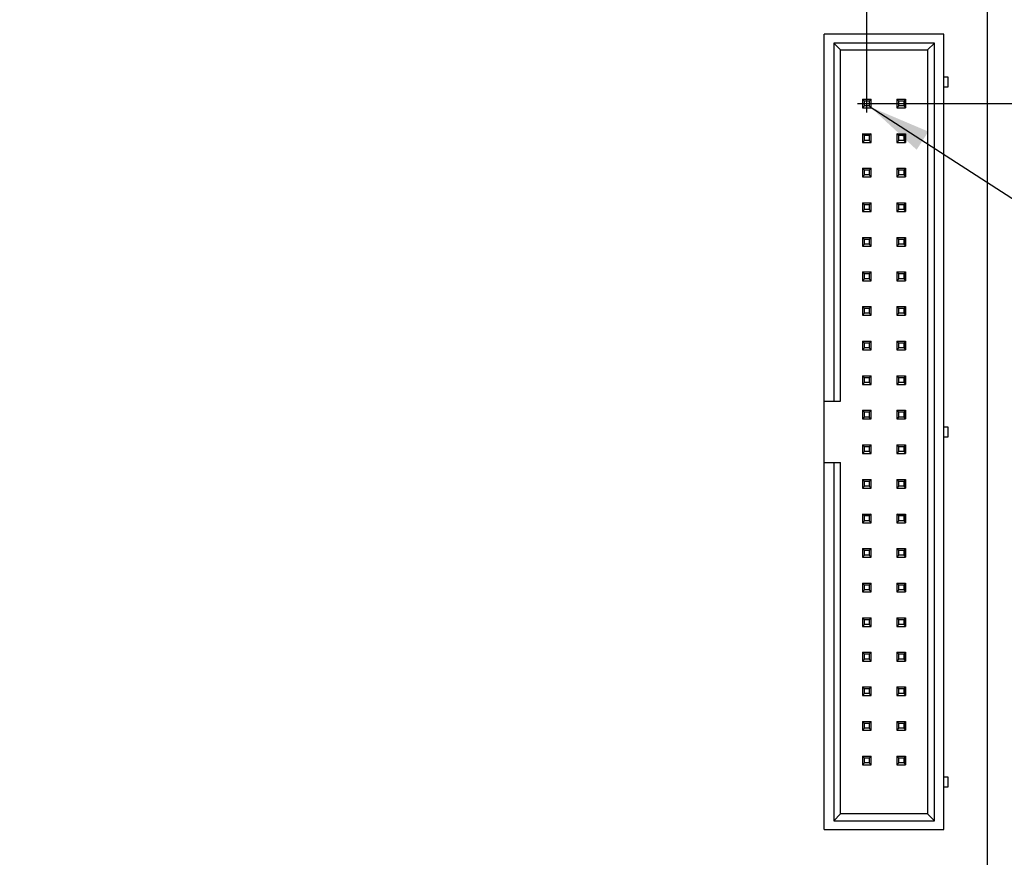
# Model space of a CAD drawing. Header units: inches. Extents: x 0 to 34, y 0 to 22.
# Tile 7 of 27: x 11.2 to 14, y 13.7 to 16.1. Entities that reach past the tile are written whole.
import ezdxf

# ---------------------------------------------------------------- set-up
doc = ezdxf.new("R2010")
doc.units = ezdxf.units.IN
doc.header["$LTSCALE"] = 1.87
doc.header["$MEASUREMENT"] = 0
doc.layers.get('0').update_dxf_attribs({"linetype": 'CONTINUOUS'})
doc.layers.add('DETAIL', color=7, linetype='CONTINUOUS')
doc.layers.add('DIMENSIONS', color=7, linetype='CONTINUOUS')
doc.styles.get("Standard").update_dxf_attribs({"font": 'txt', "width": 0.8})
doc.dimstyles.new('DIMSTYLE_1', dxfattribs={"dimtxt": 0.125, "dimasz": 0.18, "dimexe": 0.125, "dimexo": 0.0625, "dimgap": 0.03125, "dimtad": 0, "dimtih": 1, "dimtoh": 1, "dimdec": 3, "dimzin": 4, "dimdsep": 46, "dimtxsty": 'STANDARD', "dimblk": '_FILLED', "dimblk1": '_FILLED', "dimblk2": '_FILLED', "dimcen": 0.09, "dimadec": 0, "dimazin": 0, "dimtp": 0.01, "dimtm": 0.01, "dimtfac": 1, "dimtdec": 3, "dimtofl": 0, "dimtmove": 0, "dimatfit": 3, "dimldrblk": '_FILLED', "dimfxl": 1, "dimtolj": 1, "dimtzin": 4, "dimarcsym": 0})
doc.dimstyles.get("Standard").update_dxf_attribs({"dimtxt": 0.125, "dimasz": 0.18, "dimexe": 0.125, "dimexo": 0.0625, "dimgap": 0.09, "dimtad": 0, "dimtih": 1, "dimtoh": 1, "dimdec": 3, "dimzin": 4, "dimdsep": 46, "dimtxsty": 'STANDARD', "dimblk": '_FILLED', "dimblk1": '_FILLED', "dimblk2": '_FILLED', "dimcen": 0.09, "dimadec": 0, "dimazin": 0, "dimtol": 1, "dimtp": 0.01, "dimtm": 0.01, "dimtfac": 1, "dimtdec": 3, "dimtofl": 0, "dimtmove": 0, "dimatfit": 3, "dimldrblk": '_FILLED', "dimfxl": 1, "dimtolj": 1, "dimtzin": 4, "dimarcsym": 0})

# ---------------------------------------------------------------- blocks, each defined once
blk = doc.blocks.new('*D5')
at = {"layer": 'DIMENSIONS', "color": 2, "linetype": 'CONTINUOUS'}
blk.add_line((6.9158, 12.2708), (6.9158, 11.676), dxfattribs=at)
at = {"layer": 'DIMENSIONS', "color": 2, "linetype": 'CONTINUOUS', "insert": (6.8533, 11.6135), "char_height": 0.125, "width": 1.425, "attachment_point": 3, "rotation": 90, "line_spacing_factor": 0.9}
blk.add_mtext('7.080{\\Ftxt.shx;\\W1.000000;\\H0.125000; }[179.83]', dxfattribs=at)
blk = doc.blocks.new('_FILLED')
at = {"color": 0, "linetype": 'BYBLOCK'}
blk.add_solid([(0, 0), (-1, 0.174), (-1, -0.174)], dxfattribs=at)
blk = doc.blocks.new('*D10')
at = {"layer": 'DIMENSIONS', "color": 2, "linetype": 'CONTINUOUS'}
blk.add_line((13.6208, 15.8755), (14.6833, 15.8755), dxfattribs=at)
at = {"layer": 'DIMENSIONS', "color": 2, "linetype": 'CONTINUOUS', "insert": (14.7458, 15.938), "char_height": 0.125, "width": 1.225, "attachment_point": 1, "line_spacing_factor": 0.9}
blk.add_mtext('3.512{\\Ftxt.shx;\\W1.000000;\\H0.125000; }[89.2]', dxfattribs=at)
blk = doc.blocks.new('*D11')
at = {"layer": 'DIMENSIONS', "color": 2, "linetype": 'CONTINUOUS'}
blk.add_line((13.6476, 15.8498), (13.6476, 17.751), dxfattribs=at)
at = {"layer": 'DIMENSIONS', "color": 2, "linetype": 'CONTINUOUS', "insert": (13.5851, 17.8135), "char_height": 0.125, "width": 1.125, "attachment_point": 1, "rotation": 90, "line_spacing_factor": 0.9}
blk.add_mtext('.348{\\Ftxt.shx;\\W1.000000;\\H0.125000; }[8.84]', dxfattribs=at)
blk = doc.blocks.new('*D12')
at = {"layer": 'DIMENSIONS', "color": 2, "linetype": 'CONTINUOUS'}
blk.add_line((14.0583, 17.0635), (14.6833, 17.0635), dxfattribs=at)
at = {"layer": 'DIMENSIONS', "color": 2, "linetype": 'CONTINUOUS', "insert": (14.7458, 17.126), "char_height": 0.125, "width": 1.425, "attachment_point": 1, "line_spacing_factor": 0.9}
blk.add_mtext('4.700{\\Ftxt.shx;\\W1.000000;\\H0.125000; }[119.38]', dxfattribs=at)

msp = doc.modelspace()

# ---------------------------------------------------------------- linework, layer by layer
at = {"color": 7, "linetype": 'CONTINUOUS'}
for p, q in [((13.9958, 17.0635), (13.9958, 12.3635)), ((13.871, 16.0755), (13.5245, 16.0755)), ((13.5245, 13.7755), (13.5245, 16.0755)), ((13.871, 13.7755), (13.871, 16.0755)), ((13.8434, 16.0499), (13.5521, 16.0499)), ((13.5521, 16.0499), (13.5521, 15.0141)), ((13.5718, 16.0302), (13.5521, 16.0499)), ((13.8237, 16.0302), (13.8434, 16.0499)), ((13.8434, 13.8011), (13.8434, 16.0499)), ((13.5718, 16.0302), (13.8237, 16.0302)), ((13.5718, 15.0141), (13.5718, 16.0302)), ((13.8237, 16.0302), (13.8237, 13.8208)), ((13.8828, 15.9515), (13.871, 15.9515)), ((13.8828, 15.9239), (13.8828, 15.9515)), ((13.871, 15.9239), (13.8828, 15.9239)), ((13.635, 15.8881), (13.6602, 15.8881)), ((13.6407, 15.8824), (13.635, 15.8881)), ((13.635, 15.8881), (13.635, 15.8629)), ((13.6407, 15.8686), (13.635, 15.8629)), ((13.635, 15.8629), (13.6602, 15.8629)), ((13.6545, 15.8824), (13.6407, 15.8824)), ((13.6407, 15.8686), (13.6407, 15.8824)), ((13.6545, 15.8686), (13.6407, 15.8686)), ((13.6602, 15.8881), (13.6545, 15.8824)), ((13.6545, 15.8824), (13.6545, 15.8686)), ((13.6545, 15.8686), (13.6602, 15.8629)), ((13.6602, 15.8629), (13.6602, 15.8881)), ((13.6604, 15.8629), (13.6604, 15.8881)), ((13.735, 15.8881), (13.7602, 15.8881)), ((13.7407, 15.8824), (13.735, 15.8881)), ((13.735, 15.8881), (13.735, 15.8629)), ((13.7407, 15.8686), (13.735, 15.8629)), ((13.735, 15.8629), (13.7602, 15.8629)), ((13.7545, 15.8824), (13.7407, 15.8824)), ((13.7407, 15.8686), (13.7407, 15.8824)), ((13.7545, 15.8686), (13.7407, 15.8686)), ((13.7602, 15.8881), (13.7545, 15.8824)), ((13.7545, 15.8824), (13.7545, 15.8686)), ((13.7545, 15.8686), (13.7602, 15.8629)), ((13.7602, 15.8629), (13.7602, 15.8881)), ((13.7604, 15.8629), (13.7604, 15.8881)), ((13.635, 15.7881), (13.6602, 15.7881)), ((13.6407, 15.7824), (13.635, 15.7881)), ((13.635, 15.7881), (13.635, 15.7629)), ((13.6545, 15.7824), (13.6407, 15.7824)), ((13.6407, 15.7686), (13.6407, 15.7824)), ((13.6602, 15.7881), (13.6545, 15.7824)), ((13.6545, 15.7824), (13.6545, 15.7686)), ((13.6602, 15.7629), (13.6602, 15.7881)), ((13.6604, 15.7629), (13.6604, 15.7881)), ((13.735, 15.7881), (13.7602, 15.7881)), ((13.7407, 15.7824), (13.735, 15.7881)), ((13.735, 15.7881), (13.735, 15.7629)), ((13.7545, 15.7824), (13.7407, 15.7824)), ((13.7407, 15.7686), (13.7407, 15.7824)), ((13.7602, 15.7881), (13.7545, 15.7824)), ((13.7545, 15.7824), (13.7545, 15.7686)), ((13.7602, 15.7629), (13.7602, 15.7881)), ((13.7604, 15.7629), (13.7604, 15.7881)), ((13.6407, 15.7686), (13.635, 15.7629)), ((13.635, 15.7629), (13.6602, 15.7629)), ((13.6545, 15.7686), (13.6407, 15.7686)), ((13.6545, 15.7686), (13.6602, 15.7629)), ((13.7407, 15.7686), (13.735, 15.7629)), ((13.735, 15.7629), (13.7602, 15.7629)), ((13.7545, 15.7686), (13.7407, 15.7686)), ((13.7545, 15.7686), (13.7602, 15.7629)), ((13.635, 15.6881), (13.6602, 15.6881)), ((13.6407, 15.6824), (13.635, 15.6881)), ((13.635, 15.6881), (13.635, 15.6629)), ((13.6407, 15.6686), (13.635, 15.6629)), ((13.6545, 15.6824), (13.6407, 15.6824)), ((13.6407, 15.6686), (13.6407, 15.6824)), ((13.6545, 15.6686), (13.6407, 15.6686)), ((13.6602, 15.6881), (13.6545, 15.6824)), ((13.6545, 15.6824), (13.6545, 15.6686)), ((13.6545, 15.6686), (13.6602, 15.6629)), ((13.6602, 15.6629), (13.6602, 15.6881)), ((13.6604, 15.6629), (13.6604, 15.6881)), ((13.735, 15.6881), (13.7602, 15.6881)), ((13.7407, 15.6824), (13.735, 15.6881)), ((13.735, 15.6881), (13.735, 15.6629)), ((13.7407, 15.6686), (13.735, 15.6629)), ((13.7545, 15.6824), (13.7407, 15.6824)), ((13.7407, 15.6686), (13.7407, 15.6824)), ((13.7545, 15.6686), (13.7407, 15.6686)), ((13.7602, 15.6881), (13.7545, 15.6824)), ((13.7545, 15.6824), (13.7545, 15.6686)), ((13.7545, 15.6686), (13.7602, 15.6629)), ((13.7602, 15.6629), (13.7602, 15.6881)), ((13.7604, 15.6629), (13.7604, 15.6881)), ((13.635, 15.6629), (13.6602, 15.6629)), ((13.735, 15.6629), (13.7602, 15.6629)), ((13.635, 15.5881), (13.6602, 15.5881)), ((13.6407, 15.5824), (13.635, 15.5881)), ((13.635, 15.5881), (13.635, 15.5629)), ((13.6545, 15.5824), (13.6407, 15.5824)), ((13.6407, 15.5686), (13.6407, 15.5824)), ((13.6602, 15.5881), (13.6545, 15.5824)), ((13.6545, 15.5824), (13.6545, 15.5686)), ((13.6602, 15.5629), (13.6602, 15.5881)), ((13.6604, 15.5629), (13.6604, 15.5881)), ((13.735, 15.5881), (13.7602, 15.5881)), ((13.7407, 15.5824), (13.735, 15.5881)), ((13.735, 15.5881), (13.735, 15.5629)), ((13.7545, 15.5824), (13.7407, 15.5824)), ((13.7407, 15.5686), (13.7407, 15.5824)), ((13.7602, 15.5881), (13.7545, 15.5824)), ((13.7545, 15.5824), (13.7545, 15.5686)), ((13.7602, 15.5629), (13.7602, 15.5881)), ((13.7604, 15.5629), (13.7604, 15.5881)), ((13.6407, 15.5686), (13.635, 15.5629)), ((13.635, 15.5629), (13.6602, 15.5629)), ((13.6545, 15.5686), (13.6407, 15.5686)), ((13.6545, 15.5686), (13.6602, 15.5629)), ((13.7407, 15.5686), (13.735, 15.5629)), ((13.735, 15.5629), (13.7602, 15.5629)), ((13.7545, 15.5686), (13.7407, 15.5686)), ((13.7545, 15.5686), (13.7602, 15.5629)), ((13.635, 15.4881), (13.6602, 15.4881)), ((13.6407, 15.4824), (13.635, 15.4881)), ((13.635, 15.4881), (13.635, 15.4629)), ((13.6407, 15.4686), (13.635, 15.4629)), ((13.6545, 15.4824), (13.6407, 15.4824)), ((13.6407, 15.4686), (13.6407, 15.4824)), ((13.6545, 15.4686), (13.6407, 15.4686)), ((13.6602, 15.4881), (13.6545, 15.4824)), ((13.6545, 15.4824), (13.6545, 15.4686)), ((13.6545, 15.4686), (13.6602, 15.4629)), ((13.6602, 15.4629), (13.6602, 15.4881)), ((13.6604, 15.4629), (13.6604, 15.4881)), ((13.735, 15.4881), (13.7602, 15.4881)), ((13.7407, 15.4824), (13.735, 15.4881)), ((13.735, 15.4881), (13.735, 15.4629)), ((13.7407, 15.4686), (13.735, 15.4629)), ((13.7545, 15.4824), (13.7407, 15.4824)), ((13.7407, 15.4686), (13.7407, 15.4824)), ((13.7545, 15.4686), (13.7407, 15.4686)), ((13.7602, 15.4881), (13.7545, 15.4824)), ((13.7545, 15.4824), (13.7545, 15.4686)), ((13.7545, 15.4686), (13.7602, 15.4629)), ((13.7602, 15.4629), (13.7602, 15.4881)), ((13.7604, 15.4629), (13.7604, 15.4881)), ((13.635, 15.4629), (13.6602, 15.4629)), ((13.735, 15.4629), (13.7602, 15.4629)), ((13.635, 15.3881), (13.6602, 15.3881)), ((13.6407, 15.3824), (13.635, 15.3881)), ((13.635, 15.3881), (13.635, 15.3629)), ((13.6545, 15.3824), (13.6407, 15.3824)), ((13.6407, 15.3686), (13.6407, 15.3824)), ((13.6602, 15.3881), (13.6545, 15.3824)), ((13.6545, 15.3824), (13.6545, 15.3686)), ((13.6602, 15.3629), (13.6602, 15.3881)), ((13.6604, 15.3629), (13.6604, 15.3881)), ((13.735, 15.3881), (13.7602, 15.3881)), ((13.7407, 15.3824), (13.735, 15.3881)), ((13.735, 15.3881), (13.735, 15.3629)), ((13.7545, 15.3824), (13.7407, 15.3824)), ((13.7407, 15.3686), (13.7407, 15.3824)), ((13.7602, 15.3881), (13.7545, 15.3824)), ((13.7545, 15.3824), (13.7545, 15.3686)), ((13.7602, 15.3629), (13.7602, 15.3881)), ((13.7604, 15.3629), (13.7604, 15.3881)), ((13.6407, 15.3686), (13.635, 15.3629)), ((13.635, 15.3629), (13.6602, 15.3629)), ((13.6545, 15.3686), (13.6407, 15.3686)), ((13.6545, 15.3686), (13.6602, 15.3629)), ((13.7407, 15.3686), (13.735, 15.3629)), ((13.735, 15.3629), (13.7602, 15.3629)), ((13.7545, 15.3686), (13.7407, 15.3686)), ((13.7545, 15.3686), (13.7602, 15.3629)), ((13.635, 15.2881), (13.6602, 15.2881)), ((13.6407, 15.2824), (13.635, 15.2881)), ((13.635, 15.2881), (13.635, 15.2629)), ((13.6407, 15.2686), (13.635, 15.2629)), ((13.6545, 15.2824), (13.6407, 15.2824)), ((13.6407, 15.2686), (13.6407, 15.2824)), ((13.6545, 15.2686), (13.6407, 15.2686)), ((13.6602, 15.2881), (13.6545, 15.2824)), ((13.6545, 15.2824), (13.6545, 15.2686)), ((13.6545, 15.2686), (13.6602, 15.2629)), ((13.6602, 15.2629), (13.6602, 15.2881)), ((13.6604, 15.2629), (13.6604, 15.2881)), ((13.735, 15.2881), (13.7602, 15.2881)), ((13.7407, 15.2824), (13.735, 15.2881)), ((13.735, 15.2881), (13.735, 15.2629)), ((13.7407, 15.2686), (13.735, 15.2629)), ((13.7545, 15.2824), (13.7407, 15.2824)), ((13.7407, 15.2686), (13.7407, 15.2824)), ((13.7545, 15.2686), (13.7407, 15.2686)), ((13.7602, 15.2881), (13.7545, 15.2824)), ((13.7545, 15.2824), (13.7545, 15.2686)), ((13.7545, 15.2686), (13.7602, 15.2629)), ((13.7602, 15.2629), (13.7602, 15.2881)), ((13.7604, 15.2629), (13.7604, 15.2881)), ((13.635, 15.2629), (13.6602, 15.2629)), ((13.735, 15.2629), (13.7602, 15.2629)), ((13.635, 15.1881), (13.6602, 15.1881)), ((13.6407, 15.1824), (13.635, 15.1881)), ((13.635, 15.1881), (13.635, 15.1629)), ((13.6545, 15.1824), (13.6407, 15.1824)), ((13.6407, 15.1686), (13.6407, 15.1824)), ((13.6602, 15.1881), (13.6545, 15.1824)), ((13.6545, 15.1824), (13.6545, 15.1686)), ((13.6602, 15.1629), (13.6602, 15.1881)), ((13.6604, 15.1629), (13.6604, 15.1881)), ((13.735, 15.1881), (13.7602, 15.1881)), ((13.7407, 15.1824), (13.735, 15.1881)), ((13.735, 15.1881), (13.735, 15.1629)), ((13.7545, 15.1824), (13.7407, 15.1824)), ((13.7407, 15.1686), (13.7407, 15.1824)), ((13.7602, 15.1881), (13.7545, 15.1824)), ((13.7545, 15.1824), (13.7545, 15.1686)), ((13.7602, 15.1629), (13.7602, 15.1881)), ((13.7604, 15.1629), (13.7604, 15.1881)), ((13.6407, 15.1686), (13.635, 15.1629)), ((13.635, 15.1629), (13.6602, 15.1629)), ((13.6545, 15.1686), (13.6407, 15.1686)), ((13.6545, 15.1686), (13.6602, 15.1629)), ((13.7407, 15.1686), (13.735, 15.1629)), ((13.735, 15.1629), (13.7602, 15.1629)), ((13.7545, 15.1686), (13.7407, 15.1686)), ((13.7545, 15.1686), (13.7602, 15.1629)), ((13.635, 15.0881), (13.6602, 15.0881)), ((13.6407, 15.0824), (13.635, 15.0881)), ((13.635, 15.0881), (13.635, 15.0629)), ((13.6407, 15.0686), (13.635, 15.0629)), ((13.6545, 15.0824), (13.6407, 15.0824)), ((13.6407, 15.0686), (13.6407, 15.0824)), ((13.6545, 15.0686), (13.6407, 15.0686)), ((13.6602, 15.0881), (13.6545, 15.0824)), ((13.6545, 15.0824), (13.6545, 15.0686)), ((13.6545, 15.0686), (13.6602, 15.0629)), ((13.6602, 15.0629), (13.6602, 15.0881)), ((13.6604, 15.0629), (13.6604, 15.0881)), ((13.735, 15.0881), (13.7602, 15.0881)), ((13.7407, 15.0824), (13.735, 15.0881)), ((13.735, 15.0881), (13.735, 15.0629)), ((13.7407, 15.0686), (13.735, 15.0629)), ((13.7545, 15.0824), (13.7407, 15.0824)), ((13.7407, 15.0686), (13.7407, 15.0824)), ((13.7545, 15.0686), (13.7407, 15.0686)), ((13.7602, 15.0881), (13.7545, 15.0824)), ((13.7545, 15.0824), (13.7545, 15.0686)), ((13.7545, 15.0686), (13.7602, 15.0629)), ((13.7602, 15.0629), (13.7602, 15.0881)), ((13.7604, 15.0629), (13.7604, 15.0881)), ((13.635, 15.0629), (13.6602, 15.0629)), ((13.735, 15.0629), (13.7602, 15.0629)), ((13.5245, 15.0141), (13.5718, 15.0141)), ((13.635, 14.9881), (13.6602, 14.9881)), ((13.6407, 14.9824), (13.635, 14.9881)), ((13.635, 14.9881), (13.635, 14.9629)), ((13.6545, 14.9824), (13.6407, 14.9824)), ((13.6407, 14.9686), (13.6407, 14.9824)), ((13.6602, 14.9881), (13.6545, 14.9824)), ((13.6545, 14.9824), (13.6545, 14.9686)), ((13.6602, 14.9629), (13.6602, 14.9881)), ((13.6604, 14.9629), (13.6604, 14.9881)), ((13.735, 14.9881), (13.7602, 14.9881)), ((13.7407, 14.9824), (13.735, 14.9881)), ((13.735, 14.9881), (13.735, 14.9629)), ((13.7545, 14.9824), (13.7407, 14.9824)), ((13.7407, 14.9686), (13.7407, 14.9824)), ((13.7602, 14.9881), (13.7545, 14.9824)), ((13.7545, 14.9824), (13.7545, 14.9686)), ((13.7602, 14.9629), (13.7602, 14.9881)), ((13.7604, 14.9629), (13.7604, 14.9881)), ((13.6407, 14.9686), (13.635, 14.9629)), ((13.635, 14.9629), (13.6602, 14.9629)), ((13.6545, 14.9686), (13.6407, 14.9686)), ((13.6545, 14.9686), (13.6602, 14.9629)), ((13.7407, 14.9686), (13.735, 14.9629)), ((13.735, 14.9629), (13.7602, 14.9629)), ((13.7545, 14.9686), (13.7407, 14.9686)), ((13.7545, 14.9686), (13.7602, 14.9629)), ((13.8828, 14.9393), (13.871, 14.9393)), ((13.8828, 14.9117), (13.8828, 14.9393)), ((13.871, 14.9117), (13.8828, 14.9117)), ((13.635, 14.8881), (13.6602, 14.8881)), ((13.6407, 14.8824), (13.635, 14.8881)), ((13.635, 14.8881), (13.635, 14.8629)), ((13.6407, 14.8686), (13.635, 14.8629)), ((13.6545, 14.8824), (13.6407, 14.8824)), ((13.6407, 14.8686), (13.6407, 14.8824)), ((13.6545, 14.8686), (13.6407, 14.8686)), ((13.6602, 14.8881), (13.6545, 14.8824)), ((13.6545, 14.8824), (13.6545, 14.8686)), ((13.6545, 14.8686), (13.6602, 14.8629)), ((13.6602, 14.8629), (13.6602, 14.8881)), ((13.6604, 14.8629), (13.6604, 14.8881)), ((13.735, 14.8881), (13.7602, 14.8881)), ((13.7407, 14.8824), (13.735, 14.8881)), ((13.735, 14.8881), (13.735, 14.8629)), ((13.7407, 14.8686), (13.735, 14.8629)), ((13.7545, 14.8824), (13.7407, 14.8824)), ((13.7407, 14.8686), (13.7407, 14.8824)), ((13.7545, 14.8686), (13.7407, 14.8686)), ((13.7602, 14.8881), (13.7545, 14.8824)), ((13.7545, 14.8824), (13.7545, 14.8686)), ((13.7545, 14.8686), (13.7602, 14.8629)), ((13.7602, 14.8629), (13.7602, 14.8881)), ((13.7604, 14.8629), (13.7604, 14.8881)), ((13.635, 14.8629), (13.6602, 14.8629)), ((13.735, 14.8629), (13.7602, 14.8629)), ((13.5245, 14.8369), (13.5718, 14.8369)), ((13.5521, 14.8369), (13.5521, 13.8011)), ((13.5718, 13.8208), (13.5718, 14.8369)), ((13.635, 14.7881), (13.6602, 14.7881)), ((13.6407, 14.7824), (13.635, 14.7881)), ((13.635, 14.7881), (13.635, 14.7629)), ((13.6545, 14.7824), (13.6407, 14.7824)), ((13.6407, 14.7686), (13.6407, 14.7824)), ((13.6602, 14.7881), (13.6545, 14.7824)), ((13.6545, 14.7824), (13.6545, 14.7686)), ((13.6602, 14.7629), (13.6602, 14.7881)), ((13.6604, 14.7629), (13.6604, 14.7881)), ((13.735, 14.7881), (13.7602, 14.7881)), ((13.7407, 14.7824), (13.735, 14.7881)), ((13.735, 14.7881), (13.735, 14.7629)), ((13.7545, 14.7824), (13.7407, 14.7824)), ((13.7407, 14.7686), (13.7407, 14.7824)), ((13.7602, 14.7881), (13.7545, 14.7824)), ((13.7545, 14.7824), (13.7545, 14.7686)), ((13.7602, 14.7629), (13.7602, 14.7881)), ((13.7604, 14.7629), (13.7604, 14.7881)), ((13.6407, 14.7686), (13.635, 14.7629)), ((13.635, 14.7629), (13.6602, 14.7629)), ((13.6545, 14.7686), (13.6407, 14.7686)), ((13.6545, 14.7686), (13.6602, 14.7629)), ((13.7407, 14.7686), (13.735, 14.7629)), ((13.735, 14.7629), (13.7602, 14.7629)), ((13.7545, 14.7686), (13.7407, 14.7686)), ((13.7545, 14.7686), (13.7602, 14.7629)), ((13.635, 14.6881), (13.6602, 14.6881)), ((13.6407, 14.6824), (13.635, 14.6881)), ((13.635, 14.6881), (13.635, 14.6629)), ((13.6407, 14.6686), (13.635, 14.6629)), ((13.6545, 14.6824), (13.6407, 14.6824)), ((13.6407, 14.6686), (13.6407, 14.6824)), ((13.6545, 14.6686), (13.6407, 14.6686)), ((13.6602, 14.6881), (13.6545, 14.6824)), ((13.6545, 14.6824), (13.6545, 14.6686)), ((13.6545, 14.6686), (13.6602, 14.6629)), ((13.6602, 14.6629), (13.6602, 14.6881)), ((13.6604, 14.6629), (13.6604, 14.6881)), ((13.735, 14.6881), (13.7602, 14.6881)), ((13.7407, 14.6824), (13.735, 14.6881)), ((13.735, 14.6881), (13.735, 14.6629)), ((13.7407, 14.6686), (13.735, 14.6629)), ((13.7545, 14.6824), (13.7407, 14.6824)), ((13.7407, 14.6686), (13.7407, 14.6824)), ((13.7545, 14.6686), (13.7407, 14.6686)), ((13.7602, 14.6881), (13.7545, 14.6824)), ((13.7545, 14.6824), (13.7545, 14.6686)), ((13.7545, 14.6686), (13.7602, 14.6629)), ((13.7602, 14.6629), (13.7602, 14.6881)), ((13.7604, 14.6629), (13.7604, 14.6881)), ((13.635, 14.6629), (13.6602, 14.6629)), ((13.735, 14.6629), (13.7602, 14.6629)), ((13.635, 14.5881), (13.6602, 14.5881)), ((13.6407, 14.5824), (13.635, 14.5881)), ((13.635, 14.5881), (13.635, 14.5629)), ((13.6545, 14.5824), (13.6407, 14.5824)), ((13.6407, 14.5686), (13.6407, 14.5824)), ((13.6602, 14.5881), (13.6545, 14.5824)), ((13.6545, 14.5824), (13.6545, 14.5686)), ((13.6602, 14.5629), (13.6602, 14.5881)), ((13.6604, 14.5629), (13.6604, 14.5881)), ((13.735, 14.5881), (13.7602, 14.5881)), ((13.7407, 14.5824), (13.735, 14.5881)), ((13.735, 14.5881), (13.735, 14.5629)), ((13.7545, 14.5824), (13.7407, 14.5824)), ((13.7407, 14.5686), (13.7407, 14.5824)), ((13.7602, 14.5881), (13.7545, 14.5824)), ((13.7545, 14.5824), (13.7545, 14.5686)), ((13.7602, 14.5629), (13.7602, 14.5881)), ((13.7604, 14.5629), (13.7604, 14.5881)), ((13.6407, 14.5686), (13.635, 14.5629)), ((13.635, 14.5629), (13.6602, 14.5629)), ((13.6545, 14.5686), (13.6407, 14.5686)), ((13.6545, 14.5686), (13.6602, 14.5629)), ((13.7407, 14.5686), (13.735, 14.5629)), ((13.735, 14.5629), (13.7602, 14.5629)), ((13.7545, 14.5686), (13.7407, 14.5686)), ((13.7545, 14.5686), (13.7602, 14.5629)), ((13.635, 14.4881), (13.6602, 14.4881)), ((13.6407, 14.4824), (13.635, 14.4881)), ((13.635, 14.4881), (13.635, 14.4629)), ((13.6407, 14.4686), (13.635, 14.4629)), ((13.6545, 14.4824), (13.6407, 14.4824)), ((13.6407, 14.4686), (13.6407, 14.4824)), ((13.6545, 14.4686), (13.6407, 14.4686)), ((13.6602, 14.4881), (13.6545, 14.4824)), ((13.6545, 14.4824), (13.6545, 14.4686)), ((13.6545, 14.4686), (13.6602, 14.4629)), ((13.6602, 14.4629), (13.6602, 14.4881)), ((13.6604, 14.4629), (13.6604, 14.4881)), ((13.735, 14.4881), (13.7602, 14.4881)), ((13.7407, 14.4824), (13.735, 14.4881)), ((13.735, 14.4881), (13.735, 14.4629)), ((13.7407, 14.4686), (13.735, 14.4629)), ((13.7545, 14.4824), (13.7407, 14.4824)), ((13.7407, 14.4686), (13.7407, 14.4824)), ((13.7545, 14.4686), (13.7407, 14.4686)), ((13.7602, 14.4881), (13.7545, 14.4824)), ((13.7545, 14.4824), (13.7545, 14.4686)), ((13.7545, 14.4686), (13.7602, 14.4629)), ((13.7602, 14.4629), (13.7602, 14.4881)), ((13.7604, 14.4629), (13.7604, 14.4881)), ((13.635, 14.4629), (13.6602, 14.4629)), ((13.735, 14.4629), (13.7602, 14.4629)), ((13.635, 14.3881), (13.6602, 14.3881)), ((13.6407, 14.3824), (13.635, 14.3881)), ((13.635, 14.3881), (13.635, 14.3629)), ((13.6545, 14.3824), (13.6407, 14.3824)), ((13.6407, 14.3686), (13.6407, 14.3824)), ((13.6602, 14.3881), (13.6545, 14.3824)), ((13.6545, 14.3824), (13.6545, 14.3686)), ((13.6602, 14.3629), (13.6602, 14.3881)), ((13.6604, 14.3629), (13.6604, 14.3881)), ((13.735, 14.3881), (13.7602, 14.3881)), ((13.7407, 14.3824), (13.735, 14.3881)), ((13.735, 14.3881), (13.735, 14.3629)), ((13.7545, 14.3824), (13.7407, 14.3824)), ((13.7407, 14.3686), (13.7407, 14.3824)), ((13.7602, 14.3881), (13.7545, 14.3824)), ((13.7545, 14.3824), (13.7545, 14.3686)), ((13.7602, 14.3629), (13.7602, 14.3881)), ((13.7604, 14.3629), (13.7604, 14.3881)), ((13.6407, 14.3686), (13.635, 14.3629)), ((13.635, 14.3629), (13.6602, 14.3629)), ((13.6545, 14.3686), (13.6407, 14.3686)), ((13.6545, 14.3686), (13.6602, 14.3629)), ((13.7407, 14.3686), (13.735, 14.3629)), ((13.735, 14.3629), (13.7602, 14.3629)), ((13.7545, 14.3686), (13.7407, 14.3686)), ((13.7545, 14.3686), (13.7602, 14.3629)), ((13.635, 14.2881), (13.6602, 14.2881)), ((13.6407, 14.2824), (13.635, 14.2881)), ((13.635, 14.2881), (13.635, 14.2629)), ((13.6407, 14.2686), (13.635, 14.2629)), ((13.6545, 14.2824), (13.6407, 14.2824)), ((13.6407, 14.2686), (13.6407, 14.2824)), ((13.6545, 14.2686), (13.6407, 14.2686)), ((13.6602, 14.2881), (13.6545, 14.2824)), ((13.6545, 14.2824), (13.6545, 14.2686)), ((13.6545, 14.2686), (13.6602, 14.2629)), ((13.6602, 14.2629), (13.6602, 14.2881)), ((13.6604, 14.2629), (13.6604, 14.2881)), ((13.735, 14.2881), (13.7602, 14.2881)), ((13.7407, 14.2824), (13.735, 14.2881)), ((13.735, 14.2881), (13.735, 14.2629)), ((13.7407, 14.2686), (13.735, 14.2629)), ((13.7545, 14.2824), (13.7407, 14.2824)), ((13.7407, 14.2686), (13.7407, 14.2824)), ((13.7545, 14.2686), (13.7407, 14.2686)), ((13.7602, 14.2881), (13.7545, 14.2824)), ((13.7545, 14.2824), (13.7545, 14.2686)), ((13.7545, 14.2686), (13.7602, 14.2629)), ((13.7602, 14.2629), (13.7602, 14.2881)), ((13.7604, 14.2629), (13.7604, 14.2881)), ((13.635, 14.2629), (13.6602, 14.2629)), ((13.735, 14.2629), (13.7602, 14.2629)), ((13.635, 14.1881), (13.6602, 14.1881)), ((13.6407, 14.1824), (13.635, 14.1881)), ((13.635, 14.1881), (13.635, 14.1629)), ((13.6545, 14.1824), (13.6407, 14.1824)), ((13.6407, 14.1686), (13.6407, 14.1824)), ((13.6602, 14.1881), (13.6545, 14.1824)), ((13.6545, 14.1824), (13.6545, 14.1686)), ((13.6602, 14.1629), (13.6602, 14.1881)), ((13.6604, 14.1629), (13.6604, 14.1881)), ((13.735, 14.1881), (13.7602, 14.1881)), ((13.7407, 14.1824), (13.735, 14.1881)), ((13.735, 14.1881), (13.735, 14.1629)), ((13.7545, 14.1824), (13.7407, 14.1824)), ((13.7407, 14.1686), (13.7407, 14.1824)), ((13.7602, 14.1881), (13.7545, 14.1824)), ((13.7545, 14.1824), (13.7545, 14.1686)), ((13.7602, 14.1629), (13.7602, 14.1881)), ((13.7604, 14.1629), (13.7604, 14.1881)), ((13.6407, 14.1686), (13.635, 14.1629)), ((13.635, 14.1629), (13.6602, 14.1629)), ((13.6545, 14.1686), (13.6407, 14.1686)), ((13.6545, 14.1686), (13.6602, 14.1629)), ((13.7407, 14.1686), (13.735, 14.1629)), ((13.735, 14.1629), (13.7602, 14.1629)), ((13.7545, 14.1686), (13.7407, 14.1686)), ((13.7545, 14.1686), (13.7602, 14.1629)), ((13.635, 14.0881), (13.6602, 14.0881)), ((13.6407, 14.0824), (13.635, 14.0881)), ((13.635, 14.0881), (13.635, 14.0629)), ((13.6407, 14.0686), (13.635, 14.0629)), ((13.6545, 14.0824), (13.6407, 14.0824)), ((13.6407, 14.0686), (13.6407, 14.0824)), ((13.6545, 14.0686), (13.6407, 14.0686)), ((13.6602, 14.0881), (13.6545, 14.0824)), ((13.6545, 14.0824), (13.6545, 14.0686)), ((13.6545, 14.0686), (13.6602, 14.0629)), ((13.6602, 14.0629), (13.6602, 14.0881)), ((13.6604, 14.0629), (13.6604, 14.0881)), ((13.735, 14.0881), (13.7602, 14.0881)), ((13.7407, 14.0824), (13.735, 14.0881)), ((13.735, 14.0881), (13.735, 14.0629)), ((13.7407, 14.0686), (13.735, 14.0629)), ((13.7545, 14.0824), (13.7407, 14.0824)), ((13.7407, 14.0686), (13.7407, 14.0824)), ((13.7545, 14.0686), (13.7407, 14.0686)), ((13.7602, 14.0881), (13.7545, 14.0824)), ((13.7545, 14.0824), (13.7545, 14.0686)), ((13.7545, 14.0686), (13.7602, 14.0629)), ((13.7602, 14.0629), (13.7602, 14.0881)), ((13.7604, 14.0629), (13.7604, 14.0881)), ((13.635, 14.0629), (13.6602, 14.0629)), ((13.735, 14.0629), (13.7602, 14.0629)), ((13.635, 13.9881), (13.6602, 13.9881)), ((13.6407, 13.9824), (13.635, 13.9881)), ((13.635, 13.9881), (13.635, 13.9629)), ((13.6602, 13.9881), (13.6545, 13.9824)), ((13.6602, 13.9629), (13.6602, 13.9881)), ((13.6604, 13.9629), (13.6604, 13.9881)), ((13.735, 13.9881), (13.7602, 13.9881)), ((13.7407, 13.9824), (13.735, 13.9881)), ((13.735, 13.9881), (13.735, 13.9629)), ((13.7602, 13.9881), (13.7545, 13.9824)), ((13.7602, 13.9629), (13.7602, 13.9881)), ((13.7604, 13.9629), (13.7604, 13.9881)), ((13.6407, 13.9686), (13.635, 13.9629)), ((13.635, 13.9629), (13.6602, 13.9629)), ((13.6545, 13.9824), (13.6407, 13.9824)), ((13.6407, 13.9686), (13.6407, 13.9824)), ((13.6545, 13.9686), (13.6407, 13.9686)), ((13.6545, 13.9824), (13.6545, 13.9686)), ((13.6545, 13.9686), (13.6602, 13.9629)), ((13.7407, 13.9686), (13.735, 13.9629)), ((13.735, 13.9629), (13.7602, 13.9629)), ((13.7545, 13.9824), (13.7407, 13.9824)), ((13.7407, 13.9686), (13.7407, 13.9824)), ((13.7545, 13.9686), (13.7407, 13.9686)), ((13.7545, 13.9824), (13.7545, 13.9686)), ((13.7545, 13.9686), (13.7602, 13.9629)), ((13.8828, 13.9271), (13.871, 13.9271)), ((13.8828, 13.8995), (13.8828, 13.9271)), ((13.871, 13.8995), (13.8828, 13.8995)), ((13.5718, 13.8208), (13.5521, 13.8011)), ((13.8237, 13.8208), (13.5718, 13.8208)), ((13.8237, 13.8208), (13.8434, 13.8011)), ((13.5521, 13.8011), (13.8434, 13.8011)), ((13.5245, 13.7755), (13.871, 13.7755))]:
    msp.add_line(p, q, dxfattribs=at)

# ---------------------------------------------------------------- dimensions: what is measured, and where the dimension line sits
at = {"layer": 'DIMENSIONS', "color": 2, "linetype": 'CONTINUOUS'}
for feature_location, offset, dtype, origin, picture, middle in [((13.6476, 15.8498), (0, 1.9013), 1, (13.9958, 15.8824), '*D11', (13.6476, 18.376)), ((14.0583, 17.0635), (0.625, 0), 0, (13.9958, 12.3635), '*D12', (15.4583, 17.0635)), ((13.6208, 15.8755), (1.0625, 0), 0, (13.6545, 12.3635), '*D10', (15.3583, 15.8755)), ((6.9158, 12.2708), (0, -0.5948), 1, (13.9958, 14.7135), '*D5', (6.9158, 10.901))]:
    dim = msp.add_ordinate_dim(feature_location=feature_location, offset=offset, dtype=dtype, origin=origin, dimstyle='DIMSTYLE_1', dxfattribs=at)
    dim.commit()
    dim.dimension.update_dxf_attribs({"geometry": picture, "text_midpoint": middle})

# ---------------------------------------------------------------- leaders
at = {"layer": 'DETAIL', "color": 2, "linetype": 'CONTINUOUS'}
msp.add_leader([(13.6577, 15.8655), (14.7458, 15.1631), (14.9258, 15.1631)], dimstyle='STANDARD', override={"dimtad": 0}, dxfattribs=at)

doc.saveas('drawing.dxf')
